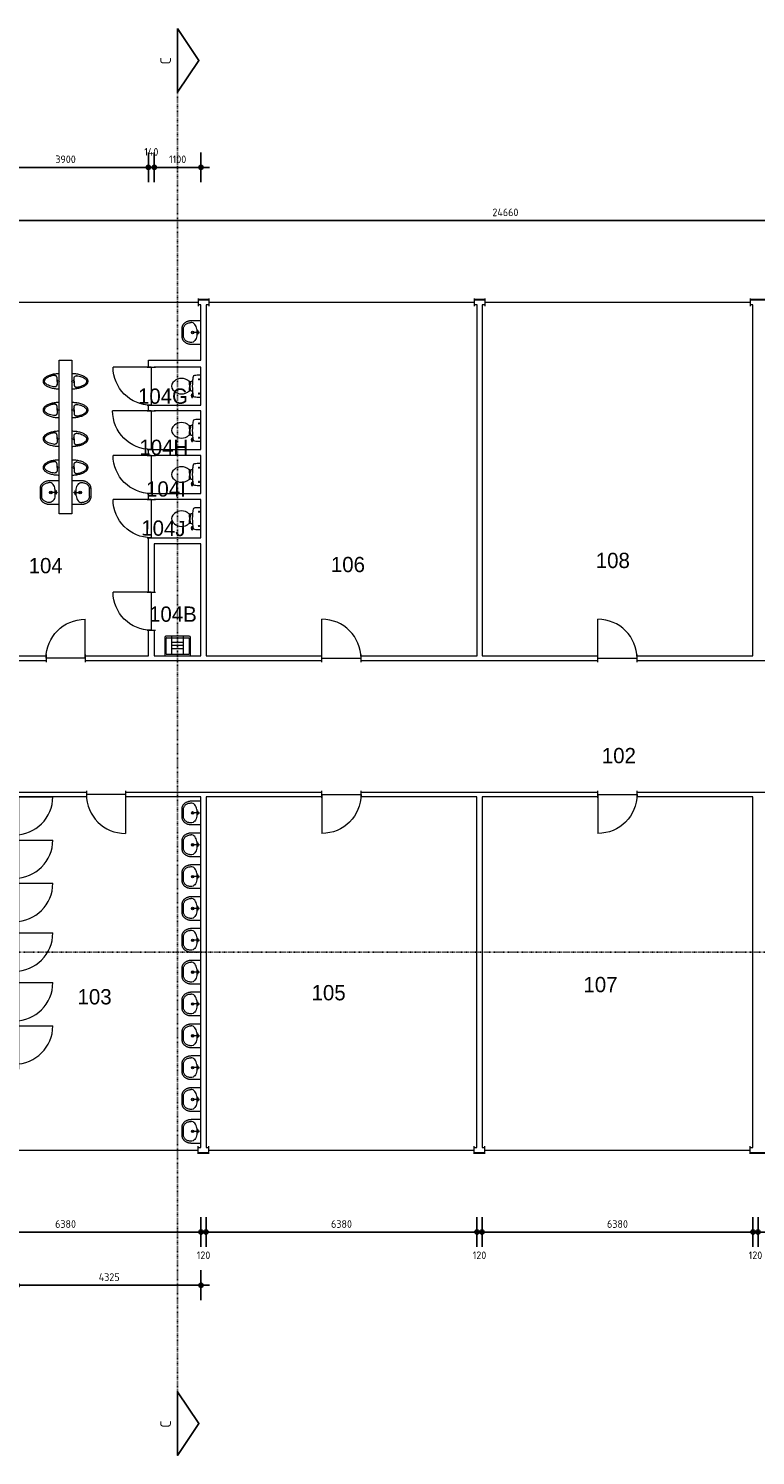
# Model space of a CAD drawing. Header units: millimetres. Extents: x 362177 to 5000048, y 157834 to 733119.
# Tile 43 of 152: x 507166 to 524288, y 368687 to 402299. Entities that reach past the tile are written whole.
import ezdxf
from ezdxf.enums import TextEntityAlignment as Align

# ---------------------------------------------------------------- set-up
doc = ezdxf.new("R2010")
doc.units = ezdxf.units.MM
doc.set_wipeout_variables(frame=1)
doc.linetypes.add('ACAD_ISO03W100', pattern=[30, 12, -18])
doc.layers.get('DEFPOINTS').update_dxf_attribs({"color": 255})
doc.layers.add('A--M$1A-_F123-', color=1, linetype='Continuous')
doc.layers.add('A--T$1A-_F123-_0_25MM', color=2, linetype='Continuous')
for name, color, linetype, lineweight in [('X-L21_C_buitenwanden', 7, 'Continuous', 30), ('X-L22_C_binnenwand', 7, 'Continuous', 13), ('X-L28_C_eiland ruimte', 7, 'Continuous', 13), ('X-L31_C_buitenwandopening', 1, 'Continuous', 5), ('X-L32_C_binnenwandopeningen', 3, 'Continuous', 5), ('X-L74_C_sanitair', 5, 'Continuous', 5), ('X-T22_C_ruimtelabel', 7, 'Continuous', 5)]:
    doc.layers.add(name, color=color, linetype=linetype, lineweight=lineweight)
doc.styles.add('ALFA-0_18', font='iso3098.shx', dxfattribs={"height": 180})
doc.styles.add('ALFA-0_25', font='iso3098.shx', dxfattribs={"height": 250})
doc.dimstyles.new('ALFA-0_18', dxfattribs={"dimscale": 100, "dimtxt": 0.18, "dimasz": 1, "dimexe": 1.25, "dimexo": 0.625, "dimgap": 1, "dimtad": 1, "dimdec": 0, "dimzin": 0, "dimdsep": 46, "dimtxsty": 'ALFA-0_18', "dimblk": 'diminfradot', "dimblk1": 'diminfradot', "dimblk2": 'diminfradot', "dimsah": 1, "dimcen": 2.5, "dimse1": 1, "dimse2": 1, "dimclrd": 141, "dimclrt": 1, "dimadec": 0, "dimazin": 0, "dimtfac": 1, "dimtmove": 2, "dimatfit": 3, "dimldrblk": 'diminfrapyl', "dimfxl": 1, "dimtolj": 1, "dimtzin": 0, "dimarcsym": 0})

# ---------------------------------------------------------------- blocks, each defined once
blk = doc.blocks.new('diminfradot')
at = {"color": 0}
for p, q in [((0, -3.5), (0, 3.5)), ((-2, 0), (2, 0))]:
    blk.add_line(p, q, dxfattribs=at)
for radius in [0.5, 0.25]:
    blk.add_circle((0, 0), radius, dxfattribs=at)
blk = doc.blocks.new('*D292')
at = {"layer": 'A--M$1A-_F123-', "color": 141, "lineweight": -2, "transparency": 16777216}
blk.add_line((504948, 373948), (511128, 373948), dxfattribs=at)
at = {"layer": 'DEFPOINTS', "color": 0, "transparency": 16777216}
for p in [(504848, 375939), (511228, 375939), (511228, 373948)]:
    blk.add_point(p, dxfattribs=at)
at = {"layer": 'A--M$1A-_F123-', "color": 141, "lineweight": -2, "transparency": 16777216, "xscale": 100, "yscale": 100, "zscale": 100, "rotation": 180}
blk.add_blockref('diminfradot', (504848, 373948), dxfattribs=at)
at = {"layer": 'A--M$1A-_F123-', "color": 141, "lineweight": -2, "transparency": 16777216, "xscale": 100, "yscale": 100, "zscale": 100}
blk.add_blockref('diminfradot', (511228, 373948), dxfattribs=at)
at = {"layer": 'A--M$1A-_F123-', "color": 1, "transparency": 16777216, "insert": (508038, 374138), "char_height": 180, "attachment_point": 5, "style": 'ALFA-0_18'}
blk.add_mtext('\\A1;6380', dxfattribs=at)
blk = doc.blocks.new('diminfrapyl')
at = {"color": 0}
blk.add_solid([(0, 0), (-4, 0.7), (-4, -0.7)], dxfattribs=at)
blk = doc.blocks.new('*D293')
at = {"layer": 'A--M$1A-_F123-', "color": 141, "lineweight": -2, "transparency": 16777216}
for p, q in [((511128, 373948), (511028, 373948)), ((511228, 373948), (511348, 373948)), ((511448, 373948), (511548, 373948))]:
    blk.add_line(p, q, dxfattribs=at)
at = {"layer": 'DEFPOINTS', "color": 0, "transparency": 16777216}
for p in [(511228, 375939), (511348, 375939), (511348, 373948)]:
    blk.add_point(p, dxfattribs=at)
at = {"layer": 'A--M$1A-_F123-', "color": 141, "lineweight": -2, "transparency": 16777216, "xscale": 100, "yscale": 100, "zscale": 100}
blk.add_blockref('diminfradot', (511228, 373948), dxfattribs=at)
at = {"layer": 'A--M$1A-_F123-', "color": 141, "lineweight": -2, "transparency": 16777216, "xscale": 100, "yscale": 100, "zscale": 100, "rotation": 180}
blk.add_blockref('diminfradot', (511348, 373948), dxfattribs=at)
at = {"layer": 'A--M$1A-_F123-', "color": 1, "transparency": 16777216, "insert": (511288, 373403), "char_height": 180, "attachment_point": 5, "style": 'ALFA-0_18'}
blk.add_mtext('\\A1;120', dxfattribs=at)
blk = doc.blocks.new('*D294')
at = {"layer": 'A--M$1A-_F123-', "color": 141, "lineweight": -2, "transparency": 16777216}
blk.add_line((511448, 373948), (517628, 373948), dxfattribs=at)
at = {"layer": 'DEFPOINTS', "color": 0, "transparency": 16777216}
for p in [(511348, 375939), (517728, 375939), (517728, 373948)]:
    blk.add_point(p, dxfattribs=at)
at = {"layer": 'A--M$1A-_F123-', "color": 141, "lineweight": -2, "transparency": 16777216, "xscale": 100, "yscale": 100, "zscale": 100, "rotation": 180}
blk.add_blockref('diminfradot', (511348, 373948), dxfattribs=at)
at = {"layer": 'A--M$1A-_F123-', "color": 141, "lineweight": -2, "transparency": 16777216, "xscale": 100, "yscale": 100, "zscale": 100}
blk.add_blockref('diminfradot', (517728, 373948), dxfattribs=at)
at = {"layer": 'A--M$1A-_F123-', "color": 1, "transparency": 16777216, "insert": (514538, 374138), "char_height": 180, "attachment_point": 5, "style": 'ALFA-0_18'}
blk.add_mtext('\\A1;6380', dxfattribs=at)
blk = doc.blocks.new('*D295')
at = {"layer": 'A--M$1A-_F123-', "color": 141, "lineweight": -2, "transparency": 16777216}
for p, q in [((517628, 373948), (517528, 373948)), ((517728, 373948), (517848, 373948)), ((517948, 373948), (518048, 373948))]:
    blk.add_line(p, q, dxfattribs=at)
at = {"layer": 'DEFPOINTS', "color": 0, "transparency": 16777216}
for p in [(517728, 375939), (517848, 375939), (517848, 373948)]:
    blk.add_point(p, dxfattribs=at)
at = {"layer": 'A--M$1A-_F123-', "color": 141, "lineweight": -2, "transparency": 16777216, "xscale": 100, "yscale": 100, "zscale": 100}
blk.add_blockref('diminfradot', (517728, 373948), dxfattribs=at)
at = {"layer": 'A--M$1A-_F123-', "color": 141, "lineweight": -2, "transparency": 16777216, "xscale": 100, "yscale": 100, "zscale": 100, "rotation": 180}
blk.add_blockref('diminfradot', (517848, 373948), dxfattribs=at)
at = {"layer": 'A--M$1A-_F123-', "color": 1, "transparency": 16777216, "insert": (517788, 373403), "char_height": 180, "attachment_point": 5, "style": 'ALFA-0_18'}
blk.add_mtext('\\A1;120', dxfattribs=at)
blk = doc.blocks.new('*D296')
at = {"layer": 'A--M$1A-_F123-', "color": 141, "lineweight": -2, "transparency": 16777216}
blk.add_line((517948, 373948), (524128, 373948), dxfattribs=at)
at = {"layer": 'DEFPOINTS', "color": 0, "transparency": 16777216}
for p in [(517848, 375939), (524228, 375939), (524228, 373948)]:
    blk.add_point(p, dxfattribs=at)
at = {"layer": 'A--M$1A-_F123-', "color": 141, "lineweight": -2, "transparency": 16777216, "xscale": 100, "yscale": 100, "zscale": 100, "rotation": 180}
blk.add_blockref('diminfradot', (517848, 373948), dxfattribs=at)
at = {"layer": 'A--M$1A-_F123-', "color": 141, "lineweight": -2, "transparency": 16777216, "xscale": 100, "yscale": 100, "zscale": 100}
blk.add_blockref('diminfradot', (524228, 373948), dxfattribs=at)
at = {"layer": 'A--M$1A-_F123-', "color": 1, "transparency": 16777216, "insert": (521038, 374138), "char_height": 180, "attachment_point": 5, "style": 'ALFA-0_18'}
blk.add_mtext('\\A1;6380', dxfattribs=at)
blk = doc.blocks.new('*D297')
at = {"layer": 'A--M$1A-_F123-', "color": 141, "lineweight": -2, "transparency": 16777216}
for p, q in [((524128, 373948), (524028, 373948)), ((524228, 373948), (524348, 373948)), ((524448, 373948), (524548, 373948))]:
    blk.add_line(p, q, dxfattribs=at)
at = {"layer": 'DEFPOINTS', "color": 0, "transparency": 16777216}
for p in [(524228, 375939), (524348, 375939), (524348, 373948)]:
    blk.add_point(p, dxfattribs=at)
at = {"layer": 'A--M$1A-_F123-', "color": 141, "lineweight": -2, "transparency": 16777216, "xscale": 100, "yscale": 100, "zscale": 100}
blk.add_blockref('diminfradot', (524228, 373948), dxfattribs=at)
at = {"layer": 'A--M$1A-_F123-', "color": 141, "lineweight": -2, "transparency": 16777216, "xscale": 100, "yscale": 100, "zscale": 100, "rotation": 180}
blk.add_blockref('diminfradot', (524348, 373948), dxfattribs=at)
at = {"layer": 'A--M$1A-_F123-', "color": 1, "transparency": 16777216, "insert": (524288, 373403), "char_height": 180, "attachment_point": 5, "style": 'ALFA-0_18'}
blk.add_mtext('\\A1;120', dxfattribs=at)
blk = doc.blocks.new('*D298')
at = {"layer": 'A--M$1A-_F123-', "color": 141, "lineweight": -2, "transparency": 16777216}
blk.add_line((524448, 373948), (530628, 373948), dxfattribs=at)
at = {"layer": 'DEFPOINTS', "color": 0, "transparency": 16777216}
for p in [(524348, 375939), (530728, 375939), (530728, 373948)]:
    blk.add_point(p, dxfattribs=at)
at = {"layer": 'A--M$1A-_F123-', "color": 141, "lineweight": -2, "transparency": 16777216, "xscale": 100, "yscale": 100, "zscale": 100, "rotation": 180}
blk.add_blockref('diminfradot', (524348, 373948), dxfattribs=at)
at = {"layer": 'A--M$1A-_F123-', "color": 141, "lineweight": -2, "transparency": 16777216, "xscale": 100, "yscale": 100, "zscale": 100}
blk.add_blockref('diminfradot', (530728, 373948), dxfattribs=at)
at = {"layer": 'A--M$1A-_F123-', "color": 1, "transparency": 16777216, "insert": (527538, 374138), "char_height": 180, "attachment_point": 5, "style": 'ALFA-0_18'}
blk.add_mtext('\\A1;6380', dxfattribs=at)
blk = doc.blocks.new('*D325')
at = {"layer": 'A--M$1A-_F123-', "color": 141, "lineweight": -2, "transparency": 16777216}
blk.add_line((506168, 397779), (530628, 397779), dxfattribs=at)
at = {"layer": 'DEFPOINTS', "color": 0, "transparency": 16777216}
for p in [(530728, 397779), (506068, 384324), (530728, 384324)]:
    blk.add_point(p, dxfattribs=at)
at = {"layer": 'A--M$1A-_F123-', "color": 141, "lineweight": -2, "transparency": 16777216, "xscale": 100, "yscale": 100, "zscale": 100, "rotation": 180}
blk.add_blockref('diminfradot', (506068, 397779), dxfattribs=at)
at = {"layer": 'A--M$1A-_F123-', "color": 141, "lineweight": -2, "transparency": 16777216, "xscale": 100, "yscale": 100, "zscale": 100}
blk.add_blockref('diminfradot', (530728, 397779), dxfattribs=at)
at = {"layer": 'A--M$1A-_F123-', "color": 1, "transparency": 16777216, "insert": (518398, 397969), "char_height": 180, "attachment_point": 5, "style": 'ALFA-0_18'}
blk.add_mtext('\\A1;24660', dxfattribs=at)
blk = doc.blocks.new('*D332')
at = {"layer": 'A--M$1A-_F123-', "color": 141, "lineweight": -2, "transparency": 16777216}
blk.add_line((507003, 372698), (511128, 372698), dxfattribs=at)
at = {"layer": 'DEFPOINTS', "color": 0, "transparency": 16777216}
for p in [(506903, 377784), (511228, 375939), (511228, 372698)]:
    blk.add_point(p, dxfattribs=at)
at = {"layer": 'A--M$1A-_F123-', "color": 141, "lineweight": -2, "transparency": 16777216, "xscale": 100, "yscale": 100, "zscale": 100, "rotation": 180}
blk.add_blockref('diminfradot', (506903, 372698), dxfattribs=at)
at = {"layer": 'A--M$1A-_F123-', "color": 141, "lineweight": -2, "transparency": 16777216, "xscale": 100, "yscale": 100, "zscale": 100}
blk.add_blockref('diminfradot', (511228, 372698), dxfattribs=at)
at = {"layer": 'A--M$1A-_F123-', "color": 1, "transparency": 16777216, "insert": (509065, 372888), "char_height": 180, "attachment_point": 5, "style": 'ALFA-0_18'}
blk.add_mtext('\\A1;4325', dxfattribs=at)
blk = doc.blocks.new('*D347')
at = {"layer": 'A--M$1A-_F123-', "color": 141, "lineweight": -2, "transparency": 16777216}
blk.add_line((506188, 399029), (509888, 399029), dxfattribs=at)
at = {"layer": 'DEFPOINTS', "color": 0, "transparency": 16777216}
for p in [(509988, 399029), (506088, 387524), (509988, 387524)]:
    blk.add_point(p, dxfattribs=at)
at = {"layer": 'A--M$1A-_F123-', "color": 141, "lineweight": -2, "transparency": 16777216, "xscale": 100, "yscale": 100, "zscale": 100, "rotation": 180}
blk.add_blockref('diminfradot', (506088, 399029), dxfattribs=at)
at = {"layer": 'A--M$1A-_F123-', "color": 141, "lineweight": -2, "transparency": 16777216, "xscale": 100, "yscale": 100, "zscale": 100}
blk.add_blockref('diminfradot', (509988, 399029), dxfattribs=at)
at = {"layer": 'A--M$1A-_F123-', "color": 1, "transparency": 16777216, "insert": (508038, 399219), "char_height": 180, "attachment_point": 5, "style": 'ALFA-0_18'}
blk.add_mtext('\\A1;3900', dxfattribs=at)
blk = doc.blocks.new('*D348')
at = {"layer": 'A--M$1A-_F123-', "color": 141, "lineweight": -2, "transparency": 16777216}
for p, q in [((509888, 399029), (509788, 399029)), ((509988, 399029), (510128, 399029)), ((510228, 399029), (510328, 399029))]:
    blk.add_line(p, q, dxfattribs=at)
at = {"layer": 'DEFPOINTS', "color": 0, "transparency": 16777216}
for p in [(510128, 399029), (509988, 387524), (510128, 387524)]:
    blk.add_point(p, dxfattribs=at)
at = {"layer": 'A--M$1A-_F123-', "color": 141, "lineweight": -2, "transparency": 16777216, "xscale": 100, "yscale": 100, "zscale": 100}
blk.add_blockref('diminfradot', (509988, 399029), dxfattribs=at)
at = {"layer": 'A--M$1A-_F123-', "color": 141, "lineweight": -2, "transparency": 16777216, "xscale": 100, "yscale": 100, "zscale": 100, "rotation": 180}
blk.add_blockref('diminfradot', (510128, 399029), dxfattribs=at)
at = {"layer": 'A--M$1A-_F123-', "color": 1, "transparency": 16777216, "insert": (510058, 399394), "char_height": 180, "attachment_point": 5, "style": 'ALFA-0_18'}
blk.add_mtext('\\A1;140', dxfattribs=at)
blk = doc.blocks.new('*D349')
at = {"layer": 'A--M$1A-_F123-', "color": 141, "lineweight": -2, "transparency": 16777216}
blk.add_line((510228, 399029), (511128, 399029), dxfattribs=at)
at = {"layer": 'DEFPOINTS', "color": 0, "transparency": 16777216}
for p in [(511228, 399029), (510128, 387524), (511228, 387524)]:
    blk.add_point(p, dxfattribs=at)
at = {"layer": 'A--M$1A-_F123-', "color": 141, "lineweight": -2, "transparency": 16777216, "xscale": 100, "yscale": 100, "zscale": 100, "rotation": 180}
blk.add_blockref('diminfradot', (510128, 399029), dxfattribs=at)
at = {"layer": 'A--M$1A-_F123-', "color": 141, "lineweight": -2, "transparency": 16777216, "xscale": 100, "yscale": 100, "zscale": 100}
blk.add_blockref('diminfradot', (511228, 399029), dxfattribs=at)
at = {"layer": 'A--M$1A-_F123-', "color": 1, "transparency": 16777216, "insert": (510678, 399219), "char_height": 180, "attachment_point": 5, "style": 'ALFA-0_18'}
blk.add_mtext('\\A1;1100', dxfattribs=at)
blk = doc.blocks.new('*D405')
at = {"layer": 'A--M$1A-_F123-', "color": 141, "lineweight": -2, "transparency": 16777216}
blk.add_line((476068, 395689), (476068, 394589), dxfattribs=at)
at = {"layer": 'DEFPOINTS', "color": 0, "transparency": 16777216}
for p in [(504848, 395789), (476068, 394489), (507888, 394489)]:
    blk.add_point(p, dxfattribs=at)
at = {"layer": 'A--M$1A-_F123-', "color": 141, "lineweight": -2, "transparency": 16777216, "xscale": 100, "yscale": 100, "zscale": 100}
for p, rotation in [((476068, 395789), 90), ((476068, 394489), 270)]:
    blk.add_blockref('diminfradot', p, dxfattribs=dict(at, rotation=rotation))
at = {"layer": 'A--M$1A-_F123-', "color": 1, "transparency": 16777216, "insert": (475878, 395139), "char_height": 180, "attachment_point": 5, "rotation": 90, "style": 'ALFA-0_18'}
blk.add_mtext('\\A1;1300', dxfattribs=at)
blk = doc.blocks.new('*D406')
at = {"layer": 'A--M$1A-_F123-', "color": 141, "lineweight": -2, "transparency": 16777216}
blk.add_line((476068, 394389), (476068, 390969), dxfattribs=at)
at = {"layer": 'DEFPOINTS', "color": 0, "transparency": 16777216}
for p in [(507888, 394489), (476068, 390869), (507888, 390869)]:
    blk.add_point(p, dxfattribs=at)
at = {"layer": 'A--M$1A-_F123-', "color": 141, "lineweight": -2, "transparency": 16777216, "xscale": 100, "yscale": 100, "zscale": 100}
for p, rotation in [((476068, 394489), 90), ((476068, 390869), 270)]:
    blk.add_blockref('diminfradot', p, dxfattribs=dict(at, rotation=rotation))
at = {"layer": 'A--M$1A-_F123-', "color": 1, "transparency": 16777216, "insert": (475878, 392679), "char_height": 180, "attachment_point": 5, "rotation": 90, "style": 'ALFA-0_18'}
blk.add_mtext('\\A1;3620', dxfattribs=at)
blk = doc.blocks.new('*D407')
at = {"layer": 'A--M$1A-_F123-', "color": 141, "lineweight": -2, "transparency": 16777216}
blk.add_line((476068, 390769), (476068, 387624), dxfattribs=at)
at = {"layer": 'DEFPOINTS', "color": 0, "transparency": 16777216}
for p in [(507888, 390869), (476068, 387524), (506088, 387524)]:
    blk.add_point(p, dxfattribs=at)
at = {"layer": 'A--M$1A-_F123-', "color": 141, "lineweight": -2, "transparency": 16777216, "xscale": 100, "yscale": 100, "zscale": 100}
for p, rotation in [((476068, 390869), 90), ((476068, 387524), 270)]:
    blk.add_blockref('diminfradot', p, dxfattribs=dict(at, rotation=rotation))
at = {"layer": 'A--M$1A-_F123-', "color": 1, "transparency": 16777216, "insert": (475878, 389196.5), "char_height": 180, "attachment_point": 5, "rotation": 90, "style": 'ALFA-0_18'}
blk.add_mtext('\\A1;3345', dxfattribs=at)
blk = doc.blocks.new('*D408')
at = {"layer": 'A--M$1A-_F123-', "color": 141, "lineweight": -2, "transparency": 16777216}
blk.add_line((474818, 395689), (474818, 387624), dxfattribs=at)
at = {"layer": 'DEFPOINTS', "color": 0, "transparency": 16777216}
for p in [(511348, 395789), (474818, 387524), (511348, 387524)]:
    blk.add_point(p, dxfattribs=at)
at = {"layer": 'A--M$1A-_F123-', "color": 141, "lineweight": -2, "transparency": 16777216, "xscale": 100, "yscale": 100, "zscale": 100}
for p, rotation in [((474818, 395789), 90), ((474818, 387524), 270)]:
    blk.add_blockref('diminfradot', p, dxfattribs=dict(at, rotation=rotation))
at = {"layer": 'A--M$1A-_F123-', "color": 1, "transparency": 16777216, "insert": (474628, 391656.5), "char_height": 180, "attachment_point": 5, "rotation": 90, "style": 'ALFA-0_18'}
blk.add_mtext('\\A1;8265', dxfattribs=at)
blk = doc.blocks.new('*D409')
at = {"layer": 'A--M$1A-_F123-', "color": 141, "lineweight": -2, "transparency": 16777216}
for p, q in [((474818, 387624), (474818, 387724)), ((474818, 387524), (474818, 387404)), ((474818, 387304), (474818, 387204))]:
    blk.add_line(p, q, dxfattribs=at)
at = {"layer": 'DEFPOINTS', "color": 0, "transparency": 16777216}
for p in [(474818, 387404), (506068, 387404), (511348, 387524)]:
    blk.add_point(p, dxfattribs=at)
at = {"layer": 'A--M$1A-_F123-', "color": 141, "lineweight": -2, "transparency": 16777216, "xscale": 100, "yscale": 100, "zscale": 100}
for p, rotation in [((474818, 387524), 270), ((474818, 387404), 90)]:
    blk.add_blockref('diminfradot', p, dxfattribs=dict(at, rotation=rotation))
at = {"layer": 'A--M$1A-_F123-', "color": 1, "transparency": 16777216, "insert": (474453, 387464), "char_height": 180, "attachment_point": 5, "rotation": 90, "style": 'ALFA-0_18'}
blk.add_mtext('\\A1;120', dxfattribs=at)
blk = doc.blocks.new('*D411')
at = {"layer": 'A--M$1A-_F123-', "color": 141, "lineweight": -2, "transparency": 16777216}
for p, q in [((474818, 384424), (474818, 384524)), ((474818, 384324), (474818, 384204)), ((474818, 384104), (474818, 384004))]:
    blk.add_line(p, q, dxfattribs=at)
at = {"layer": 'DEFPOINTS', "color": 0, "transparency": 16777216}
for p in [(474818, 384204), (506068, 384324), (511348, 384204)]:
    blk.add_point(p, dxfattribs=at)
at = {"layer": 'A--M$1A-_F123-', "color": 141, "lineweight": -2, "transparency": 16777216, "xscale": 100, "yscale": 100, "zscale": 100}
for p, rotation in [((474818, 384324), 270), ((474818, 384204), 90)]:
    blk.add_blockref('diminfradot', p, dxfattribs=dict(at, rotation=rotation))
at = {"layer": 'A--M$1A-_F123-', "color": 1, "transparency": 16777216, "insert": (474453, 384264), "char_height": 180, "attachment_point": 5, "rotation": 90, "style": 'ALFA-0_18'}
blk.add_mtext('\\A1;120', dxfattribs=at)
blk = doc.blocks.new('*D402')
at = {"layer": 'A--M$1A-_F123-', "color": 141, "lineweight": -2, "transparency": 16777216}
blk.add_line((474818, 384104), (474818, 376039), dxfattribs=at)
at = {"layer": 'DEFPOINTS', "color": 0, "transparency": 16777216}
for p in [(511348, 384204), (474818, 375939), (511348, 375939)]:
    blk.add_point(p, dxfattribs=at)
at = {"layer": 'A--M$1A-_F123-', "color": 141, "lineweight": -2, "transparency": 16777216, "xscale": 100, "yscale": 100, "zscale": 100}
for p, rotation in [((474818, 384204), 90), ((474818, 375939), 270)]:
    blk.add_blockref('diminfradot', p, dxfattribs=dict(at, rotation=rotation))
at = {"layer": 'A--M$1A-_F123-', "color": 1, "transparency": 16777216, "insert": (474628, 380071.5), "char_height": 180, "attachment_point": 5, "rotation": 90, "style": 'ALFA-0_18'}
blk.add_mtext('\\A1;8265', dxfattribs=at)
blk = doc.blocks.new('DVDVB_32_-S-_Raam')
at = {"linetype": 'Continuous', "lineweight": 13}
blk.add_wipeout([(0, 0.5), (1, 0.5), (1, -0.5), (0, -0.5)], dxfattribs=at)
at = {"color": 1, "linetype": 'ByBlock', "lineweight": -2}
for p, q in [((0, -0.5), (0, 0.5)), ((1, -0.5), (1, 0.5)), ((0, 0), (1, 0))]:
    blk.add_line(p, q, dxfattribs=at)
blk = doc.blocks.new('DVDVB_32_-S-_Deur')
at = {"linetype": 'Continuous', "lineweight": 13}
blk.add_wipeout([(0, -0.5), (1, -0.5), (1, 0.5), (0, 0.5)], dxfattribs=at)
at = {"color": 0, "linetype": 'ByBlock', "lineweight": -2}
for p, q in [((0, -0.5), (0, 0.5)), ((1, -0.5), (1, 0.5)), ((0, 0), (1, 0))]:
    blk.add_line(p, q, dxfattribs=at)
blk = doc.blocks.new('DVDVB_32_-S-_DraairichtingEnkel')
at = {"color": 0, "linetype": 'ByBlock', "lineweight": -2}
blk.add_line((0, 0), (0, 1), dxfattribs=at)
blk.add_arc((0, 0), 1, 0, 90, dxfattribs=at)
blk = doc.blocks.new('DVDVB_74_-S-_Toilet')
at = {"color": 0, "linetype": 'ByBlock', "lineweight": -2}
for p, q in [((248, 0), (-248, 0)), ((-143, -45), (-184, -45)), ((-163, -66), (-163, -24)), ((-111, -200), (-111, -230)), ((-101, -271), (-101, -250)), ((-101, -250), (-57, -250)), ((-67, -250), (-67, -268)), ((-57, -250), (-57, -267)), ((-57, -255), (-35, -255)), ((-35, -255), (-35, -260)), ((-35, -260), (35, -260)), ((35, -255), (35, -260)), ((57, -255), (35, -255)), ((57, -250), (57, -266)), ((101, -250), (57, -250)), ((67, -250), (67, -267)), ((101, -270), (101, -250)), ((111, -230), (111, -200)), ((193, -45), (152, -45)), ((173, -65), (173, -25)), ((178, -192), (183, -206)), ((181, -202), (210, -196)), ((211, -197), (208, -187)), ((262, -216), (210, -224)), ((222, -205), (259, -200)), ((264, -204), (266, -210))]:
    blk.add_line(p, q, dxfattribs=at)
for centre in [(-163, -46), (173, -46)]:
    blk.add_circle(centre, 12, dxfattribs=at)
for centre, radius, start, end in [((-214, -28), 43.4, 141.7698, 181.0192), ((892, -28), 1150, 180, 186.3309), ((-217, -151), 34, 186.3309, 259.2904), ((0, 994), 1200, 259.2904, 264.6981), ((80, -457), 263, 148.9077, 230.8792), ((241, -554), 450, 146.1571, 148.9077), ((-240, -231), 129, 326.1571, 0), ((-101, -292), 20, 96.9358, 142.58), ((0, 992), 1197, 264.6981, 275.3019), ((9, -1192), 926, 84.3005, 96.9358), ((-81, -457), 263, 309.1208, 31.0923), ((99, -290), 20, 37.7817, 84.3005), ((0, 994), 1200, 275.3019, 280.7271), ((240, -231), 129, 180, 213.8429), ((-241, -554), 450, 31.0923, 33.8429), ((207, -200), 25, 195.9272, 278.4779), ((220, -196), 10, 191.8886, 277.2238), ((217, -152), 33.5, 280.7271, 353.6509), ((214, -28), 43.4, 358.9808, 38.2302), ((-893, -28), 1150, 353.6509, 0), ((260, -206), 5, 15.7398, 97.2238), ((261, -212), 5, 278.4779, 15.7398), ((0, -556), 135, 230.8792, 309.1208)]:
    blk.add_arc(centre, radius, start, end, dxfattribs=at)
blk = doc.blocks.new('DVDVB_74_-S-_Urinoir')
at = {"color": 0, "linetype": 'ByBlock', "lineweight": -2}
blk.add_circle((0, -25), 25, dxfattribs=at)
blk.add_open_spline([(177, 0), (0, 0), (-178, 0)], degree=2, dxfattribs=at)
for points, weights, knots in [([(-178, 0), (-178, -380), (0, -380), (177, -380), (177, 0)], [1, 0.707106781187, 1, 0.707106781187, 1], [0, 0, 0, 0.25, 0.25, 0.5, 0.5, 0.5]), ([(-1, -50), (-41, -50), (-81, -50), (-140, -50), (-140, -110), (-141, -111), (-141, -113), (-140, -113), (-140, -113), (-106, -344), (-4, -350)], [1, 1, 1, 0.707106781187, 1, 1, 1, 1, 1, 0.817166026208, 0.992380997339], [0, 0, 0, 0.2, 0.2, 0.4, 0.4, 0.6, 0.6, 0.8, 0.8, 0.9958328, 0.9958328, 0.9958328]), ([(-7, -50), (32, -50), (71, -50), (72, -50), (72, -50), (132, -50), (132, -110), (132, -110), (131, -110), (131, -111), (131, -113), (132, -113), (132, -113), (99, -344), (-4, -350)], [1, 1, 1, 1, 1, 0.707106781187, 1, 1, 1, 1, 1, 1, 1, 0.817166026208, 0.992380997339], [0, 0, 0, 0.1428571, 0.1428571, 0.2857143, 0.2857143, 0.4285714, 0.4285714, 0.5714286, 0.5714286, 0.7142857, 0.7142857, 0.8571429, 0.8571429, 0.9970234, 0.9970234, 0.9970234])]:
    blk.add_rational_spline(points, weights, degree=2, knots=knots, dxfattribs=at)
blk = doc.blocks.new('DVDVB_74_-S-_Wasbak')
at = {"color": 0, "linetype": 'ByBlock', "lineweight": -2}
for p, q in [((-79, -100), (79, -100)), ((0, -65), (-45, -82)), ((-37, -64), (-29, -89)), ((0, -65), (0, -153)), ((0, -65), (45, -82)), ((37, -64), (29, -89))]:
    blk.add_line(p, q, dxfattribs=at)
for centre, radius in [((0, -196), 30), ((0, -196), 20), ((0, -66), 17.5)]:
    blk.add_circle(centre, radius, dxfattribs=at)
blk.add_ellipse((-96, -211), major_axis=(136, 40), ratio=0.751905, start_param=1.224555, end_param=2.997882, dxfattribs=at)
at = {"color": 0, "linetype": 'ByBlock', "lineweight": -2, "extrusion": (0, 0, -1)}
blk.add_ellipse((96, -211), major_axis=(-136, 40), ratio=0.751905, start_param=1.224555, end_param=2.997882, dxfattribs=at)
at = {"color": 0, "linetype": 'ByBlock', "lineweight": -2}
for points in [[(-275, 0), (-275, -118), (-275, -235)], [(275, 0), (0, 0), (-275, 0)], [(275, -236), (275, -118), (275, 0)], [(-92, -451), (0, -450), (91, -450)]]:
    blk.add_open_spline(points, degree=2, dxfattribs=at)
for points in [[(-275, -235), (-270, -456), (-92, -451)], [(91, -450), (270, -456), (275, -236)]]:
    blk.add_rational_spline(points, [1, 0.707108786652, 1], degree=2, dxfattribs=at)
blk.add_rational_spline([(235, -235), (231, -415), (92, -411), (92, -410), (91, -410), (0, -410), (-91, -410), (-92, -410), (-93, -411), (-231, -415), (-235, -235)], [1, 0.707108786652, 1, 1, 1, 1, 1, 1, 1, 0.707108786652, 1], degree=2, knots=[0, 0, 0, 0.2, 0.2, 0.4, 0.4, 0.6, 0.6, 0.8, 0.8, 1, 1, 1], dxfattribs=at)
blk = doc.blocks.new('DVDVB_74_-S-_Uitstortgootsteen')
at = {"color": 0, "linetype": 'ByBlock', "lineweight": -2}
for p, q in [((305, 0), (-305, 0)), ((-305, 0), (-305, -430)), ((305, -430), (305, 0)), ((270, -35), (-270, -35)), ((-270, -415), (-270, -35)), ((-140, -35), (-140, -460)), ((140, -172), (-140, -172)), ((140, -247), (-140, -247)), ((140, -322), (-140, -322)), ((140, -35), (140, -460)), ((270, -35), (270, -415)), ((-275, -460), (275, -460)), ((260, -425), (-260, -425))]:
    blk.add_line(p, q, dxfattribs=at)
for centre, radius, start, end in [((-275, -430), 30, 180, 270), ((-260, -415), 10, 180, 270), ((260, -415), 10, 270, 0), ((275, -430), 30, 270, 0)]:
    blk.add_arc(centre, radius, start, end, dxfattribs=at)

msp = doc.modelspace()

# ---------------------------------------------------------------- linework, layer by layer
at = {"linetype": 'ACAD_ISO03W100'}
msp.add_line((586398.3, 380544), (473056.1, 380544), dxfattribs=at)
at = {"flags": 128}
for points in [[(510678, 402298.9), (511178, 401548.9), (510678, 400798.9)], [(510678, 370187.1), (511178, 369437.1), (510678, 368687.1)]]:
    msp.add_lwpolyline(points, close=True, dxfattribs=at)
at = {"layer": 'X-L21_C_buitenwanden'}
msp.add_lwpolyline([(556848, 395909), (504728, 395909), (504728, 396529), (504306, 396529), (504306, 392899), (497868, 392899), (497868, 394400), (497448, 394400), (497448, 393584), (481488, 393584), (481488, 394400), (481068, 394400), (481068, 377329), (481488, 377329), (481488, 378144), (497448, 378144), (497448, 377329), (497868, 377329), (497868, 378829), (504308, 378829), (504308, 375199), (504728, 375199), (504728, 375819), (556848, 375819)], dxfattribs=at)
at = {"layer": 'X-L22_C_binnenwand'}
for points in [[(504846, 395789), (504846, 394489), (506088, 394489), (506088, 387524), (509988, 387524), (509988, 394489), (511228, 394489), (511228, 395789)], [(511348, 395789), (511348, 387525), (517733, 387525), (517733, 395789)], [(517848, 395789), (517848, 387524), (524228, 387524), (524228, 395789)], [(510128, 394324), (510128, 393424), (511228, 393424), (511228, 394324)], [(510128, 393297), (510128, 392384), (511228, 392384), (511228, 393297)], [(510128, 392244), (510128, 391344), (511228, 391344), (511228, 392244)], [(510128, 391204), (510128, 390304), (511228, 390304), (511228, 391204)], [(510128, 387524), (511228, 387524), (511228, 390164), (510128, 390164)], [(504848, 375939), (511228, 375939), (511228, 384204), (506928, 384204), (506928, 377784), (504848, 377784)], [(511348, 375939), (517728, 375939), (517728, 384204), (511348, 384204)], [(517848, 384204), (517848, 375939), (524228, 375939), (524228, 384204)]]:
    msp.add_lwpolyline(points, close=True, dxfattribs=at)
msp.add_lwpolyline([(506068, 384864), (506068, 384314), (530728, 384314), (530728, 387404), (506068, 387404), (506068, 386864)], dxfattribs=at)
at = {"layer": 'X-L28_C_eiland ruimte'}
msp.add_lwpolyline([(507888, 390869), (507888, 394489), (508188, 394489), (508188, 390869)], close=True, dxfattribs=at)

# ---------------------------------------------------------------- block references
at = {"layer": 'X-L32_C_binnenwandopeningen', "xscale": 900, "yscale": 900, "rotation": 270}
for p in [(506838, 384204), (506838, 383184), (506838, 382164), (506838, 380994), (506838, 379824), (506838, 378804)]:
    msp.add_blockref('DVDVB_32_-S-_DraairichtingEnkel', p, dxfattribs=at)
at = {"layer": 'X-L74_C_sanitair', "xscale": 0.9999983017, "yscale": 0.9999983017}
for name, p, rotation in [('DVDVB_74_-S-_Wasbak', (511228, 395139), 270), ('DVDVB_74_-S-_Urinoir', (507888, 393989), 270), ('DVDVB_74_-S-_Urinoir', (508188, 393990), 90), ('DVDVB_74_-S-_Toilet', (511228, 393874), 270), ('DVDVB_74_-S-_Urinoir', (507888, 393312), 270), ('DVDVB_74_-S-_Urinoir', (508188, 393312), 90), ('DVDVB_74_-S-_Toilet', (511228, 392834), 270), ('DVDVB_74_-S-_Urinoir', (507888, 392635), 270), ('DVDVB_74_-S-_Urinoir', (508188, 392635), 90), ('DVDVB_74_-S-_Toilet', (511228, 391794), 270), ('DVDVB_74_-S-_Wasbak', (507888, 391369), 270), ('DVDVB_74_-S-_Wasbak', (508188, 391369), 90), ('DVDVB_74_-S-_Toilet', (511228, 390754), 270), ('DVDVB_74_-S-_Wasbak', (511228, 383822), 270), ('DVDVB_74_-S-_Wasbak', (511228, 383072), 270), ('DVDVB_74_-S-_Wasbak', (511228, 382322), 270), ('DVDVB_74_-S-_Wasbak', (511228, 381572), 270), ('DVDVB_74_-S-_Wasbak', (511228, 380822), 270), ('DVDVB_74_-S-_Wasbak', (511228, 380072), 270), ('DVDVB_74_-S-_Wasbak', (511228, 379322), 270), ('DVDVB_74_-S-_Wasbak', (511228, 378572), 270), ('DVDVB_74_-S-_Wasbak', (511228, 377822), 270), ('DVDVB_74_-S-_Wasbak', (511228, 377072), 270)]:
    msp.add_blockref(name, p, dxfattribs=dict(at, rotation=rotation))
at = {"layer": 'X-L74_C_sanitair'}
for name, p, rotation in [('DVDVB_74_-S-_Urinoir', (507888, 391958), 270), ('DVDVB_74_-S-_Urinoir', (508188, 391958), 90), ('DVDVB_74_-S-_Uitstortgootsteen', (510678, 387524), 180)]:
    msp.add_blockref(name, p, dxfattribs=dict(at, rotation=rotation))

# ---------------------------------------------------------------- texts
at = {"layer": 'A--T$1A-_F123-_0_25MM', "char_height": 250, "attachment_point": 1, "rotation": 90, "style": 'ALFA-0_25'}
for insert in [(510269.7, 401453.4), (510269.7, 369341.6)]:
    msp.add_mtext_dynamic_manual_height_columns('C', width=3321.413, gutter_width=12.5, heights=[0], dxfattribs=dict(at, insert=insert))
at = {"layer": 'X-T22_C_ruimtelabel'}
for s, p in [('108', (520928, 389770)), ('104', (507570.1, 389647.5)), ('106', (514689, 389674)), ('102', (521071, 385173)), ('107', (520638, 379780)), ('103', (508722, 379492)), ('105', (514234, 379588))]:
    msp.add_text(s, height=360, dxfattribs=at).set_placement(p, align=Align.MIDDLE_CENTER)

# ---------------------------------------------------------------- dimensions: what is measured, and where the dimension line sits
at = {"layer": 'A--M$1A-_F123-'}
for base, p1, p2, picture, middle in [((509988, 399029), (506088, 387524), (509988, 387524), '*D347', (508038, 399219)), ((510128, 399029), (509988, 387524), (510128, 387524), '*D348', (510058, 399394)), ((511228, 399029), (510128, 387524), (511228, 387524), '*D349', (510678, 399219)), ((530728, 397779), (506068, 384324), (530728, 384324), '*D325', (518398, 397969))]:
    dim = msp.add_linear_dim(base=base, p1=p1, p2=p2, dimstyle='ALFA-0_18', dxfattribs=at)
    dim.commit()
    dim.dimension.update_dxf_attribs({"geometry": picture, "text_midpoint": middle})
for base, p1, p2, picture, middle in [((474818, 387524), (511348, 395789), (511348, 387524), '*D408', (474628, 391656.5)), ((476068, 394489), (504848, 395789), (507888, 394489), '*D405', (475878, 395139)), ((476068, 390869), (507888, 394489), (507888, 390869), '*D406', (475878, 392679)), ((476068, 387524), (507888, 390869), (506088, 387524), '*D407', (475878, 389196.5)), ((474818, 387404), (511348, 387524), (506068, 387404), '*D409', (474453, 387464)), ((474818, 384204), (506068, 384324), (511348, 384204), '*D411', (474453, 384264)), ((474818, 375939), (511348, 384204), (511348, 375939), '*D402', (474628, 380071.5))]:
    dim = msp.add_linear_dim(base=base, p1=p1, p2=p2, angle=90, dimstyle='ALFA-0_18', override={"dimclrd": 141}, dxfattribs=at)
    dim.commit()
    dim.dimension.update_dxf_attribs({"geometry": picture, "text_midpoint": middle})
for base, p1, p2, picture, middle in [((511228, 372698), (506903, 377784), (511228, 375939), '*D332', (509065.5, 372888)), ((511228, 373948), (504848, 375939), (511228, 375939), '*D292', (508038, 374138)), ((511348, 373948), (511228, 375939), (511348, 375939), '*D293', (511288, 373403)), ((517728, 373948), (511348, 375939), (517728, 375939), '*D294', (514538, 374138)), ((517848, 373948), (517728, 375939), (517848, 375939), '*D295', (517788, 373403)), ((524228, 373948), (517848, 375939), (524228, 375939), '*D296', (521038, 374138)), ((524348, 373948), (524228, 375939), (524348, 375939), '*D297', (524288, 373403)), ((530728, 373948), (524348, 375939), (530728, 375939), '*D298', (527538, 374138))]:
    dim = msp.add_linear_dim(base=base, p1=p1, p2=p2, dimstyle='ALFA-0_18', override={"dimclrd": 141}, dxfattribs=at)
    dim.commit()
    dim.dimension.update_dxf_attribs({"geometry": picture, "text_midpoint": middle})

# ---------------------------------------------------------------- next in the draw order: block references
at = {"layer": 'X-L31_C_buitenwandopening', "xscale": 6249.99, "yscale": 180, "rotation": 180}
for p in [(511163, 395849), (517663, 395849), (524163, 395849)]:
    msp.add_blockref('DVDVB_32_-S-_Raam', p, dxfattribs=at)
at = {"layer": 'X-L31_C_buitenwandopening', "xscale": 6249.99, "yscale": 180}
for p in [(504913, 375879), (511413, 375879), (517913, 375879)]:
    msp.add_blockref('DVDVB_32_-S-_Raam', p, dxfattribs=at)
at = {"layer": 'X-L32_C_binnenwandopeningen'}
for p, xscale, yscale, rotation in [((510058, 391204), 900, 200, 270), ((510058, 389024), 900, 200, 270), ((508498, 387464), 920, 180, 180), ((509448, 384259), 920, 170, 180)]:
    msp.add_blockref('DVDVB_32_-S-_Deur', p, dxfattribs=dict(at, xscale=xscale, yscale=yscale, rotation=rotation))
at = {"layer": 'X-L32_C_binnenwandopeningen', "xscale": 920}
for p, yscale in [((514078, 387464.5), 181), ((520578, 387464), 180), ((514078, 384259), 170), ((520578, 384259), 170)]:
    msp.add_blockref('DVDVB_32_-S-_Deur', p, dxfattribs=dict(at, yscale=yscale))

# ---------------------------------------------------------------- next in the draw order: linework, layer by layer
at = {"linetype": 'ACAD_ISO03W100'}
msp.add_line((510678, 368687.1), (510678, 402298.9), dxfattribs=at)

# ---------------------------------------------------------------- next in the draw order: block references
at = {"layer": 'X-L32_C_binnenwandopeningen'}
for name, p, xscale, yscale, rotation in [('DVDVB_32_-S-_Deur', (510058, 392244), 900, 200, 270), ('DVDVB_32_-S-_DraairichtingEnkel', (510058, 389024), 900, -900, 270), ('DVDVB_32_-S-_DraairichtingEnkel', (508498, 387464), 920, -920, 180), ('DVDVB_32_-S-_DraairichtingEnkel', (509448, 384259), 920, 920, 180)]:
    msp.add_blockref(name, p, dxfattribs=dict(at, xscale=xscale, yscale=yscale, rotation=rotation))
at = {"layer": 'X-L32_C_binnenwandopeningen', "xscale": 920}
for p, yscale in [((514078, 387464.5), 920), ((520578, 387464), 920), ((514078, 384259), -920), ((520578, 384259), -920)]:
    msp.add_blockref('DVDVB_32_-S-_DraairichtingEnkel', p, dxfattribs=dict(at, yscale=yscale))
at = {"layer": 'X-L74_C_sanitair', "xscale": 0.9999983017, "yscale": 0.9999983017, "rotation": 270}
msp.add_blockref('DVDVB_74_-S-_Wasbak', (511228, 376322), dxfattribs=at)

# ---------------------------------------------------------------- next in the draw order: texts
at = {"layer": 'X-T22_C_ruimtelabel'}
msp.add_text('104J', height=360, rotation=359, dxfattribs=at).set_placement((510342.8, 390529.4), align=Align.MIDDLE_CENTER)
msp.add_text('104B', height=360, dxfattribs=at).set_placement((510567, 388505), align=Align.MIDDLE_CENTER)

# ---------------------------------------------------------------- next in the draw order: block references
at = {"layer": 'X-L32_C_binnenwandopeningen', "rotation": 270}
for name, p, xscale, yscale in [('DVDVB_32_-S-_Deur', (510058, 393297), 913, 200), ('DVDVB_32_-S-_DraairichtingEnkel', (510058, 391204), 900, -900)]:
    msp.add_blockref(name, p, dxfattribs=dict(at, xscale=xscale, yscale=yscale))

# ---------------------------------------------------------------- next in the draw order: texts
at = {"layer": 'X-T22_C_ruimtelabel'}
msp.add_text('104I', height=360, dxfattribs=at).set_placement((510402, 391453), align=Align.MIDDLE_CENTER)

# ---------------------------------------------------------------- next in the draw order: block references
at = {"layer": 'X-L32_C_binnenwandopeningen', "xscale": 900, "rotation": 270}
for name, p, yscale in [('DVDVB_32_-S-_Deur', (510058, 394324), 200), ('DVDVB_32_-S-_DraairichtingEnkel', (510058, 392244), -900)]:
    msp.add_blockref(name, p, dxfattribs=dict(at, yscale=yscale))

# ---------------------------------------------------------------- next in the draw order: texts
at = {"layer": 'X-T22_C_ruimtelabel'}
msp.add_text('104H', height=360, dxfattribs=at).set_placement((510352, 392434), align=Align.MIDDLE_CENTER)

# ---------------------------------------------------------------- next in the draw order: block references
at = {"layer": 'X-L32_C_binnenwandopeningen', "rotation": 270}
for p, xscale, yscale in [((510058, 394324), 900, -900), ((510058, 393297), 913, -913)]:
    msp.add_blockref('DVDVB_32_-S-_DraairichtingEnkel', p, dxfattribs=dict(at, xscale=xscale, yscale=yscale))

# ---------------------------------------------------------------- next in the draw order: texts
at = {"layer": 'X-T22_C_ruimtelabel'}
msp.add_text('104G', height=360, dxfattribs=at).set_placement((510333, 393640), align=Align.MIDDLE_CENTER)

doc.saveas('drawing.dxf')
